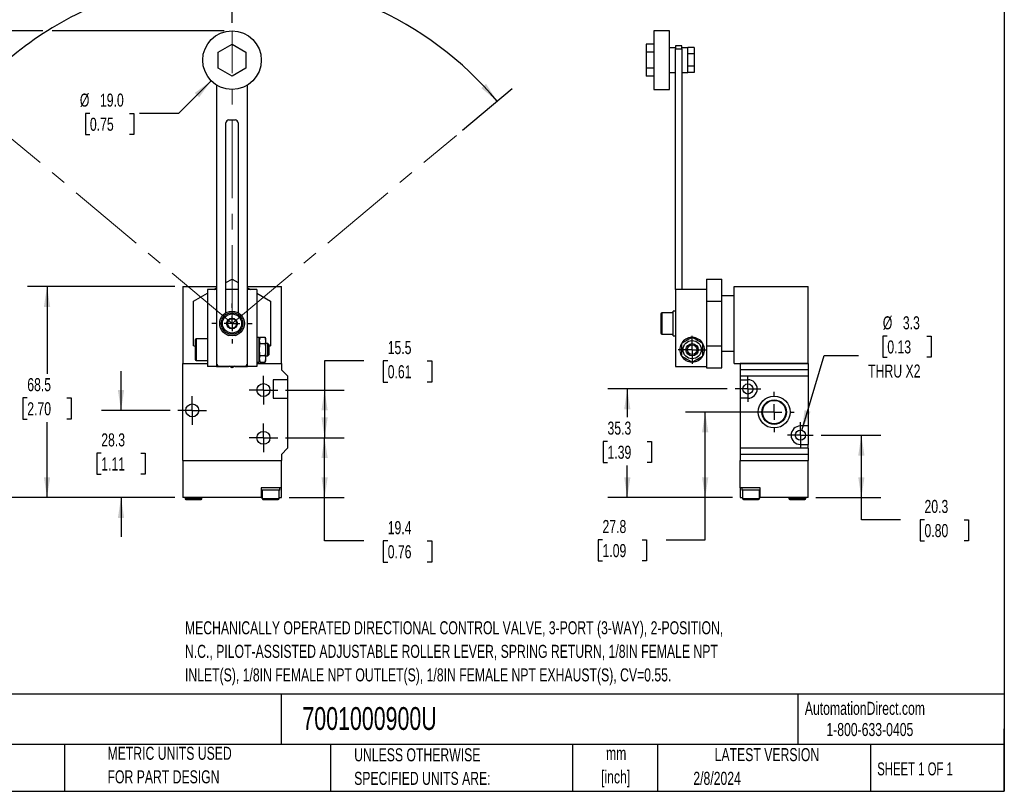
# Model space of a CAD drawing. Header units: millimetres. Extents: x 13 to 546, y 13 to 419.
# Tile 2 of 3: x 227 to 546, y 13 to 263. Entities that reach past the tile are written whole.
import ezdxf

# ---------------------------------------------------------------- set-up
doc = ezdxf.new("R2010")
doc.units = ezdxf.units.MM
doc.header["$LTSCALE"] = 2
doc.linetypes.add('CENTERX2', pattern=[20.32, 12.7, -2.54, 2.54, -2.54])
doc.layers.add('CENTER', color=40, linetype='CENTERX2')
doc.layers.add('DIMENSIONS', color=140, linetype='Continuous', lineweight=25)
doc.layers.add('TEXT', color=140, linetype='Continuous', lineweight=25)
doc.styles.add('SLDTEXTSTYLE0', font='TXT', dxfattribs={"width": 0.7})
doc.styles.add('SLDTEXTSTYLE1', font='TXT', dxfattribs={"width": 0.65})
doc.dimstyles.new('SLDDIMSTYLE0', dxfattribs={"dimtxt": 4.316016, "dimasz": 6.604, "dimexe": 0, "dimexo": 0.0625, "dimgap": 1.079004, "dimtad": 0, "dimtih": 1, "dimtoh": 1, "dimdec": 4, "dimlfac": 2, "dimzin": 12, "dimdsep": 46, "dimtxsty": 'SLDTEXTSTYLE0', "dimsah": 1, "dimcen": 0.09, "dimadec": 0, "dimazin": 3, "dimtfac": 1, "dimtdec": 0, "dimtofl": 0, "dimtmove": 0, "dimatfit": 3, "dimfxl": 0, "dimfrac": 2, "dimtolj": 1, "dimtzin": 12, "dimarcsym": 0})
doc.dimstyles.new('SLDDIMSTYLE1', dxfattribs={"dimtxt": 4.316016, "dimasz": 6.604, "dimexe": 0, "dimexo": 0.0625, "dimgap": 1.079004, "dimtad": 0, "dimtih": 1, "dimtoh": 1, "dimrnd": 1e-09, "dimzin": 12, "dimdsep": 46, "dimtxsty": 'SLDTEXTSTYLE0', "dimsah": 1, "dimcen": 0.09, "dimadec": 0, "dimazin": 3, "dimtfac": 1, "dimtofl": 0, "dimtmove": 0, "dimatfit": 3, "dimfxl": 0, "dimfrac": 2, "dimtolj": 1, "dimtzin": 12, "dimarcsym": 0})
doc.dimstyles.new('SLDDIMSTYLE2', dxfattribs={"dimtxt": 4.316016, "dimasz": 6.604, "dimexe": 0, "dimexo": 0.0625, "dimgap": 1.079004, "dimtad": 0, "dimtih": 1, "dimtoh": 1, "dimrnd": 1e-09, "dimzin": 4, "dimdsep": 46, "dimtxsty": 'SLDTEXTSTYLE0', "dimsah": 1, "dimcen": 0, "dimadec": 0, "dimazin": 1, "dimtfac": 1, "dimtofl": 0, "dimtmove": 0, "dimatfit": 3, "dimfxl": 0, "dimfrac": 2, "dimtolj": 1, "dimtzin": 12, "dimarcsym": 0})
doc.dimstyles.new('SLDDIMSTYLE3', dxfattribs={"dimtxt": 4.316016, "dimasz": 6.604, "dimexe": 0, "dimexo": 0.0625, "dimgap": 1.079004, "dimtad": 0, "dimtih": 1, "dimtoh": 1, "dimrnd": 1e-09, "dimzin": 12, "dimdsep": 46, "dimtxsty": 'SLDTEXTSTYLE0', "dimsah": 1, "dimcen": 0.09, "dimadec": 0, "dimazin": 3, "dimtfac": 1, "dimtmove": 0, "dimatfit": 0, "dimfxl": 0, "dimfrac": 2, "dimtolj": 1, "dimtzin": 12, "dimarcsym": 0})
doc.dimstyles.new('SLDDIMSTYLE4', dxfattribs={"dimtxt": 4.316016, "dimasz": 6.604, "dimexe": 0, "dimexo": 0.0625, "dimgap": 1.079004, "dimtad": 0, "dimtih": 1, "dimtoh": 1, "dimrnd": 1e-09, "dimzin": 12, "dimdsep": 46, "dimtxsty": 'SLDTEXTSTYLE0', "dimsah": 1, "dimcen": 0, "dimadec": 0, "dimazin": 3, "dimtfac": 1, "dimtofl": 0, "dimtmove": 0, "dimatfit": 3, "dimfxl": 0, "dimfrac": 2, "dimtolj": 1, "dimtzin": 12, "dimarcsym": 0})

# ---------------------------------------------------------------- blocks, each defined once
blk = doc.blocks.new('_D')
at = {"layer": 'DIMENSIONS'}
for p, q in [((295.59, 262.07), (295.59, 283.16)), ((220.87, 227.23), (204.72, 240.78))]:
    blk.add_line(p, q, dxfattribs=at)
for start, end in [(90, 105.9643), (111.4831, 140)]:
    blk.add_arc((295.59, 164.53), 112.28, start, end, dxfattribs=at)
for points in [[(295.59, 276.81), (288.96, 277.63), (289.02, 275.6)], [(209.58, 236.7), (214.73, 240.96), (213.21, 242.31)]]:
    blk.add_solid(points, dxfattribs=at)
at = {"layer": 'DIMENSIONS', "insert": (254.47, 272.91), "char_height": 4.233, "attachment_point": 1, "style": 'SLDTEXTSTYLE0'}
blk.add_mtext('50°', dxfattribs=at)
blk = doc.blocks.new('_D_1')
at = {"layer": 'DIMENSIONS'}
for p, q in [((295.59, 262.07), (295.59, 283.16)), ((370.31, 227.23), (386.47, 240.78))]:
    blk.add_line(p, q, dxfattribs=at)
for start, end in [(72.0283, 90), (40, 66.4384)]:
    blk.add_arc((295.59, 164.53), 112.28, start, end, dxfattribs=at)
for points in [[(295.59, 276.81), (302.16, 275.6), (302.22, 277.63)], [(381.6, 236.7), (377.97, 242.31), (376.45, 240.96)]]:
    blk.add_solid(points, dxfattribs=at)
at = {"layer": 'DIMENSIONS', "insert": (330.23, 271.56), "char_height": 4.233, "attachment_point": 1, "style": 'SLDTEXTSTYLE0'}
blk.add_mtext('50°', dxfattribs=at)
blk = doc.blocks.new('_D_2')
at = {"layer": 'DIMENSIONS'}
for p, q in [((234.22, 259.53), (181.24, 259.53)), ((187.59, 259.53), (187.59, 167.89)), ((293.05, 259.53), (237.27, 259.53)), ((181.18, 160.07), (179.73, 160.07)), ((179.73, 160.07), (179.73, 153.21)), ((194, 160.07), (195.45, 160.07)), ((195.45, 160.07), (195.45, 153.21)), ((179.73, 153.21), (181.18, 153.21)), ((187.59, 108.03), (187.59, 152.24)), ((195.45, 153.21), (194, 153.21)), ((277.05, 108.03), (181.24, 108.03))]:
    blk.add_line(p, q, dxfattribs=at)
for points in [[(187.59, 259.53), (186.57, 252.93), (188.61, 252.93)], [(187.59, 108.03), (188.61, 114.64), (186.57, 114.64)]]:
    blk.add_solid(points, dxfattribs=at)
at = {"layer": 'DIMENSIONS', "char_height": 4.233, "attachment_point": 1, "style": 'SLDTEXTSTYLE0'}
for s, insert in [('151.5', (179.38, 166.49)), ('5.96', (181.18, 158.66))]:
    blk.add_mtext(s, dxfattribs=dict(at, insert=insert))
blk = doc.blocks.new('_D_3')
at = {"layer": 'DIMENSIONS'}
for p, q in [((288.87, 243.31), (278.28, 232.72)), ((249.5, 232.72), (248.05, 232.72)), ((248.05, 232.72), (248.05, 225.86)), ((262.32, 232.72), (263.77, 232.72)), ((263.77, 232.72), (263.77, 225.86)), ((278.28, 232.72), (265.58, 232.72)), ((248.05, 225.86), (249.5, 225.86)), ((263.77, 225.86), (262.32, 225.86))]:
    blk.add_line(p, q, dxfattribs=at)
blk.add_solid([(288.87, 243.31), (283.49, 239.36), (284.92, 237.93)], dxfattribs=at)
at = {"layer": 'DIMENSIONS', "char_height": 4.233, "attachment_point": 1, "style": 'SLDTEXTSTYLE0'}
for s, insert in [('%%c', (246.24, 239.15)), ('19.0', (252.76, 239.15)), ('0.75', (249.5, 231.32))]:
    blk.add_mtext(s, dxfattribs=dict(at, insert=insert))
blk = doc.blocks.new('_D_4')
at = {"layer": 'DIMENSIONS'}
for p, q in [((277.05, 176.53), (229.24, 176.53)), ((235.59, 176.53), (235.59, 148.2)), ((229.18, 140.38), (227.73, 140.38)), ((227.73, 140.38), (227.73, 133.52)), ((242, 140.38), (243.45, 140.38)), ((243.45, 140.38), (243.45, 133.52)), ((227.73, 133.52), (229.18, 133.52)), ((235.59, 108.03), (235.59, 132.55)), ((243.45, 133.52), (242, 133.52)), ((277.05, 108.03), (229.24, 108.03))]:
    blk.add_line(p, q, dxfattribs=at)
for points in [[(235.59, 176.53), (234.57, 169.93), (236.61, 169.93)], [(235.59, 108.03), (236.61, 114.64), (234.57, 114.64)]]:
    blk.add_solid(points, dxfattribs=at)
at = {"layer": 'DIMENSIONS', "char_height": 4.233, "attachment_point": 1, "style": 'SLDTEXTSTYLE0'}
for s, insert in [('68.5', (229.18, 146.8)), ('2.70', (229.18, 138.97))]:
    blk.add_mtext(s, dxfattribs=dict(at, insert=insert))
blk = doc.blocks.new('_D_5')
at = {"layer": 'DIMENSIONS'}
for p, q in [((259.59, 136.33), (259.59, 149.03)), ((275.51, 136.33), (253.24, 136.33)), ((253.18, 122.45), (251.73, 122.45)), ((251.73, 122.45), (251.73, 115.59)), ((266, 122.45), (267.45, 122.45)), ((267.45, 122.45), (267.45, 115.59)), ((251.73, 115.59), (253.18, 115.59)), ((267.45, 115.59), (266, 115.59)), ((277.05, 108.03), (253.24, 108.03)), ((259.59, 108.03), (259.59, 95.33))]:
    blk.add_line(p, q, dxfattribs=at)
for points in [[(259.59, 136.33), (260.61, 142.94), (258.57, 142.94)], [(259.59, 108.03), (258.57, 101.43), (260.61, 101.43)]]:
    blk.add_solid(points, dxfattribs=at)
at = {"layer": 'DIMENSIONS', "char_height": 4.233, "attachment_point": 1, "style": 'SLDTEXTSTYLE0'}
for s, insert in [('28.3', (253.18, 128.88)), ('1.11', (253.18, 121.05))]:
    blk.add_mtext(s, dxfattribs=dict(at, insert=insert))
blk = doc.blocks.new('_D_6')
at = {"layer": 'DIMENSIONS'}
for p, q in [((312.97, 127.43), (331.96, 127.43)), ((325.61, 108.03), (325.61, 127.43)), ((314.13, 108.03), (331.96, 108.03)), ((325.61, 93.97), (325.61, 108.03)), ((338.31, 93.97), (325.61, 93.97)), ((346.09, 93.97), (344.64, 93.97)), ((344.64, 93.97), (344.64, 87.11)), ((358.92, 93.97), (360.37, 93.97)), ((360.37, 93.97), (360.37, 87.11)), ((344.64, 87.11), (346.09, 87.11)), ((360.37, 87.11), (358.92, 87.11))]:
    blk.add_line(p, q, dxfattribs=at)
for points in [[(325.61, 127.43), (324.6, 120.83), (326.63, 120.83)], [(325.61, 108.03), (326.63, 114.64), (324.6, 114.64)]]:
    blk.add_solid(points, dxfattribs=at)
at = {"layer": 'DIMENSIONS', "char_height": 4.233, "attachment_point": 1, "style": 'SLDTEXTSTYLE0'}
for s, insert in [('19.4', (346.09, 100.39)), ('0.76', (346.09, 92.56))]:
    blk.add_mtext(s, dxfattribs=dict(at, insert=insert))
blk = doc.blocks.new('_D_7')
at = {"layer": 'DIMENSIONS'}
for p, q in [((338.31, 152.4), (325.61, 152.4)), ((325.61, 152.4), (325.61, 142.93)), ((346.09, 152.4), (344.64, 152.4)), ((344.64, 152.4), (344.64, 145.54)), ((358.92, 152.4), (360.37, 152.4)), ((360.37, 152.4), (360.37, 145.54)), ((344.64, 145.54), (346.09, 145.54)), ((360.37, 145.54), (358.92, 145.54)), ((312.97, 142.93), (331.96, 142.93)), ((325.61, 142.93), (325.61, 127.43)), ((312.97, 127.43), (331.96, 127.43))]:
    blk.add_line(p, q, dxfattribs=at)
for points in [[(325.61, 142.93), (324.6, 136.33), (326.63, 136.33)], [(325.61, 127.43), (326.63, 134.04), (324.6, 134.04)]]:
    blk.add_solid(points, dxfattribs=at)
at = {"layer": 'DIMENSIONS', "char_height": 4.233, "attachment_point": 1, "style": 'SLDTEXTSTYLE0'}
for s, insert in [('15.5', (346.09, 158.83)), ('0.61', (346.09, 151))]:
    blk.add_mtext(s, dxfattribs=dict(at, insert=insert))
blk = doc.blocks.new('SW_CENTERMARKSYMBOL_0')
at = {"layer": 'CENTER', "color": 0}
for p, q in [((0, 2.54), (0, 4.64)), ((-2.54, 0), (-4.64, 0)), ((0, 0), (-2.54, 0)), ((0, 0), (0, 2.54)), ((0, 0), (0, -2.54)), ((0, 0), (2.54, 0)), ((2.54, 0), (4.64, 0)), ((0, -2.54), (0, -4.64))]:
    blk.add_line(p, q, dxfattribs=at)
blk = doc.blocks.new('SW_CENTERMARKSYMBOL_1')
at = {"layer": 'CENTER', "color": 0}
for p, q in [((0, 2.54), (0, 4.64)), ((-2.54, 0), (-4.64, 0)), ((0, 0), (-2.54, 0)), ((0, 0), (0, 2.54)), ((0, 0), (0, -2.54)), ((0, 0), (2.54, 0)), ((2.54, 0), (4.64, 0)), ((0, -2.54), (0, -4.64))]:
    blk.add_line(p, q, dxfattribs=at)
blk = doc.blocks.new('SW_CENTERMARKSYMBOL_2')
at = {"layer": 'CENTER', "color": 0}
for p, q in [((0, 2.54), (0, 4.64)), ((-2.54, 0), (-4.64, 0)), ((0, 0), (-2.54, 0)), ((0, 0), (0, 2.54)), ((0, 0), (0, -2.54)), ((0, 0), (2.54, 0)), ((2.54, 0), (4.64, 0)), ((0, -2.54), (0, -4.64))]:
    blk.add_line(p, q, dxfattribs=at)
blk = doc.blocks.new('SW_CENTERMARKSYMBOL_3')
at = {"layer": 'CENTER', "color": 0}
for p, q in [((0, 5.08), (0, 6.54)), ((-5.08, 0), (-6.54, 0)), ((0, 0), (-2.54, 0)), ((0, 0), (0, 2.54)), ((0, 0), (0, -2.54)), ((0, 0), (2.54, 0)), ((5.08, 0), (6.54, 0)), ((0, -5.08), (0, -6.54))]:
    blk.add_line(p, q, dxfattribs=at)
blk = doc.blocks.new('_D_8')
at = {"layer": 'DIMENSIONS'}
for p, q in [((486.68, 128.28), (506.08, 128.28)), ((499.73, 108.03), (499.73, 128.28)), ((484.99, 108.03), (506.08, 108.03)), ((499.73, 100.85), (499.73, 108.03)), ((512.43, 100.85), (499.73, 100.85)), ((520.21, 100.85), (518.76, 100.85)), ((518.76, 100.85), (518.76, 93.99)), ((533.04, 100.85), (534.49, 100.85)), ((534.49, 100.85), (534.49, 93.99)), ((518.76, 93.99), (520.21, 93.99)), ((534.49, 93.99), (533.04, 93.99))]:
    blk.add_line(p, q, dxfattribs=at)
for points in [[(499.73, 128.28), (498.71, 121.68), (500.75, 121.68)], [(499.73, 108.03), (500.75, 114.64), (498.71, 114.64)]]:
    blk.add_solid(points, dxfattribs=at)
at = {"layer": 'DIMENSIONS', "char_height": 4.233, "attachment_point": 1, "style": 'SLDTEXTSTYLE0'}
for s, insert in [('20.3', (520.21, 107.27)), ('0.80', (520.21, 99.44))]:
    blk.add_mtext(s, dxfattribs=dict(at, insert=insert))
blk = doc.blocks.new('_D_9')
at = {"layer": 'DIMENSIONS'}
for p, q in [((468.91, 135.78), (442.72, 135.78)), ((449.07, 108.03), (449.07, 135.78)), ((457.91, 108.03), (442.72, 108.03)), ((449.07, 94.34), (449.07, 108.03)), ((415.77, 94.34), (414.32, 94.34)), ((414.32, 94.34), (414.32, 87.48)), ((428.59, 94.34), (430.04, 94.34)), ((430.04, 94.34), (430.04, 87.48)), ((436.37, 94.34), (449.07, 94.34)), ((414.32, 87.48), (415.77, 87.48)), ((430.04, 87.48), (428.59, 87.48))]:
    blk.add_line(p, q, dxfattribs=at)
for points in [[(449.07, 135.78), (448.05, 129.18), (450.09, 129.18)], [(449.07, 108.03), (450.09, 114.64), (448.05, 114.64)]]:
    blk.add_solid(points, dxfattribs=at)
at = {"layer": 'DIMENSIONS', "char_height": 4.233, "attachment_point": 1, "style": 'SLDTEXTSTYLE0'}
for s, insert in [('27.8', (415.77, 100.76)), ('1.09', (415.77, 92.94))]:
    blk.add_mtext(s, dxfattribs=dict(at, insert=insert))
blk = doc.blocks.new('_D_10')
at = {"layer": 'DIMENSIONS'}
for p, q in [((456.22, 143.28), (417.45, 143.28)), ((423.8, 143.28), (423.8, 134.1)), ((417.39, 126.27), (415.94, 126.27)), ((415.94, 126.27), (415.94, 119.41)), ((430.22, 126.27), (431.67, 126.27)), ((431.67, 126.27), (431.67, 119.41)), ((415.94, 119.41), (417.39, 119.41)), ((423.8, 108.03), (423.8, 118.45)), ((431.67, 119.41), (430.22, 119.41)), ((457.91, 108.03), (417.45, 108.03))]:
    blk.add_line(p, q, dxfattribs=at)
for points in [[(423.8, 143.28), (422.79, 136.68), (424.82, 136.68)], [(423.8, 108.03), (424.82, 114.64), (422.79, 114.64)]]:
    blk.add_solid(points, dxfattribs=at)
at = {"layer": 'DIMENSIONS', "char_height": 4.233, "attachment_point": 1, "style": 'SLDTEXTSTYLE0'}
for s, insert in [('35.3', (417.39, 132.7)), ('1.39', (417.39, 124.87))]:
    blk.add_mtext(s, dxfattribs=dict(at, insert=insert))
blk = doc.blocks.new('_D_11')
at = {"layer": 'DIMENSIONS'}
for p, q in [((508.15, 160.45), (506.7, 160.45)), ((506.7, 160.45), (506.7, 153.59)), ((520.98, 160.45), (522.42, 160.45)), ((522.42, 160.45), (522.42, 153.59)), ((480.42, 129.86), (487.67, 154.18)), ((487.67, 154.18), (498.78, 154.18)), ((506.7, 153.59), (508.15, 153.59)), ((522.42, 153.59), (520.98, 153.59))]:
    blk.add_line(p, q, dxfattribs=at)
blk.add_solid([(480.42, 129.86), (483.28, 135.9), (481.33, 136.48)], dxfattribs=at)
at = {"layer": 'DIMENSIONS', "char_height": 4.233, "attachment_point": 1, "style": 'SLDTEXTSTYLE0'}
for s, insert in [('%%c', (506.69, 166.87)), ('3.3', (513.2, 166.87)), ('0.13', (508.15, 159.05)), ('THRU X2', (501.95, 151.22))]:
    blk.add_mtext(s, dxfattribs=dict(at, insert=insert))
blk = doc.blocks.new('SW_CENTERMARKSYMBOL_4')
at = {"layer": 'CENTER', "color": 0}
for p, q in [((0, 5.08), (0, 6.54)), ((-5.08, 0), (-6.54, 0)), ((0, 0), (-2.54, 0)), ((0, 0), (0, 2.54)), ((0, 0), (0, -2.54)), ((0, 0), (2.54, 0)), ((5.08, 0), (6.54, 0)), ((0, -5.08), (0, -6.54))]:
    blk.add_line(p, q, dxfattribs=at)
blk = doc.blocks.new('SW_CENTERMARKSYMBOL_5')
at = {"layer": 'CENTER', "color": 0}
for p, q in [((0, 2.54), (0, 4.19)), ((-2.54, 0), (-4.19, 0)), ((0, 0), (-2.54, 0)), ((0, 0), (0, 2.54)), ((0, 0), (0, -2.54)), ((0, 0), (2.54, 0)), ((2.54, 0), (4.19, 0)), ((0, -2.54), (0, -4.19))]:
    blk.add_line(p, q, dxfattribs=at)
blk = doc.blocks.new('SW_CENTERMARKSYMBOL_6')
at = {"layer": 'CENTER', "color": 0}
for p, q in [((0, 2.54), (0, 4.19)), ((-2.54, 0), (-4.19, 0)), ((0, 0), (-2.54, 0)), ((0, 0), (0, 2.54)), ((0, 0), (0, -2.54)), ((0, 0), (2.54, 0)), ((2.54, 0), (4.19, 0)), ((0, -2.54), (0, -4.19))]:
    blk.add_line(p, q, dxfattribs=at)
blk = doc.blocks.new('SW_CENTERMARKSYMBOL_7')
at = {"layer": 'CENTER', "color": 0}
for p, q in [((0, 2.54), (0, 4.54)), ((-2.54, 0), (-4.54, 0)), ((0, 0), (-2.54, 0)), ((0, 0), (0, 2.54)), ((0, 0), (0, -2.54)), ((0, 0), (2.54, 0)), ((2.54, 0), (4.54, 0)), ((0, -2.54), (0, -4.54))]:
    blk.add_line(p, q, dxfattribs=at)

msp = doc.modelspace()

# ---------------------------------------------------------------- linework, layer by layer
at = {"color": 7, "linetype": 'CENTERX2', "lineweight": 18}
for q in [(295.590725, 259.53182), (222.816503, 225.596643), (368.364947, 225.596643)]:
    msp.add_line((295.590725, 164.53182), q, dxfattribs=at)
for p, q in [((437.459326, 259.53182), (432.459326, 259.53182)), ((432.459326, 259.53182), (432.459326, 250.03182)), ((437.459326, 250.03182), (437.459326, 259.53182)), ((291.090725, 252.629896), (295.590725, 255.227973)), ((291.090725, 247.433744), (291.090725, 252.629896)), ((295.590725, 255.227973), (300.090725, 252.629896)), ((300.090725, 252.629896), (300.090725, 247.433744)), ((429.959326, 255.227973), (429.959326, 252.629896)), ((432.459326, 255.227973), (429.959326, 255.227973)), ((429.959326, 252.629896), (429.959326, 247.433744)), ((432.459326, 252.629896), (429.959326, 252.629896)), ((439.459326, 254.03182), (437.459326, 254.03182)), ((441.449326, 254.63182), (439.459326, 254.63182)), ((439.459326, 254.63182), (439.459326, 253.63182)), ((439.459326, 253.63182), (441.449326, 253.63182)), ((439.459326, 175.53182), (439.459326, 253.63182)), ((441.449326, 253.63182), (441.449326, 254.63182)), ((443.459326, 254.03182), (441.449326, 254.03182)), ((441.449326, 253.63182), (441.449326, 175.53182)), ((443.459326, 254.031155), (443.459326, 254.073272)), ((445.459326, 254.073272), (443.459326, 254.073272)), ((443.459326, 252.094663), (443.459326, 254.031155)), ((445.459326, 254.073272), (445.459326, 252.052546)), ((432.459326, 250.03182), (432.459326, 240.53182)), ((437.459326, 240.53182), (437.459326, 250.03182)), ((443.459326, 252.094663), (443.459326, 252.052546)), ((443.459326, 251.968312), (443.459326, 252.052546)), ((445.459326, 252.052546), (443.459326, 252.052546)), ((443.459326, 248.095329), (443.459326, 251.968312)), ((445.459326, 252.052546), (445.459326, 248.011094)), ((295.590725, 244.835668), (291.090725, 247.433744)), ((300.090725, 247.433744), (295.590725, 244.835668)), ((432.459326, 247.433744), (429.959326, 247.433744)), ((429.959326, 247.433744), (429.959326, 244.835668)), ((437.459326, 246.03182), (439.459326, 246.03182)), ((441.449326, 246.03182), (443.459326, 246.03182)), ((443.459326, 248.095329), (443.459326, 248.011094)), ((445.459326, 248.011094), (443.459326, 248.011094)), ((443.459326, 247.968977), (443.459326, 248.011094)), ((443.459326, 246.032485), (443.459326, 247.968977)), ((443.459326, 246.032485), (443.459326, 245.990368)), ((445.459326, 245.990368), (443.459326, 245.990368)), ((445.459326, 248.011094), (445.459326, 245.990368)), ((432.459326, 244.835668), (429.959326, 244.835668)), ((290.590725, 241.954073), (290.590725, 151.63182)), ((300.590725, 151.63182), (300.590725, 241.954073)), ((432.459326, 240.53182), (437.459326, 240.53182)), ((294.590725, 230.63182), (296.590725, 230.63182)), ((293.590725, 167.995922), (293.590725, 229.63182)), ((297.590725, 229.63182), (297.590725, 167.995922)), ((293.590725, 177.810876), (295.590725, 178.965577)), ((295.590725, 178.965577), (297.590725, 177.810876)), ((449.449326, 178.965577), (449.449326, 175.53182)), ((449.449326, 178.965577), (454.449326, 178.965577)), ((454.449326, 171.748699), (454.449326, 178.965577)), ((279.590725, 176.53182), (290.590725, 176.53182)), ((279.590725, 176.53182), (279.590725, 151.53182)), ((289.643284, 175.53182), (290.590725, 176.078826)), ((300.590725, 176.53182), (311.590725, 176.53182)), ((300.590725, 176.078826), (301.538166, 175.53182)), ((311.590725, 151.53182), (311.590725, 176.53182)), ((458.449326, 151.53182), (458.449326, 176.53182)), ((458.449326, 176.53182), (482.449326, 176.53182)), ((482.449326, 151.53182), (482.449326, 176.53182)), ((283.090725, 171.748699), (287.590725, 174.346775)), ((287.590725, 175.53182), (287.590725, 150.53182)), ((290.580725, 175.53182), (287.590725, 175.53182)), ((290.580725, 175.53182), (290.580725, 150.53182)), ((290.590725, 175.53182), (290.580725, 175.53182)), ((297.590725, 175.53182), (293.590725, 175.53182)), ((300.600725, 175.53182), (300.590725, 175.53182)), ((300.600725, 150.53182), (300.600725, 175.53182)), ((303.590725, 175.53182), (300.600725, 175.53182)), ((303.590725, 175.53182), (303.590725, 150.53182)), ((303.590725, 174.346775), (308.090725, 171.748699)), ((439.449326, 175.53182), (439.449326, 150.53182)), ((449.449326, 175.53182), (439.449326, 175.53182)), ((449.449326, 175.53182), (449.449326, 174.346775)), ((449.449326, 174.346775), (449.449326, 171.748699)), ((458.449326, 173.53182), (454.449326, 173.53182)), ((283.090725, 157.314942), (283.090725, 171.748699)), ((308.090725, 171.748699), (308.090725, 157.314942)), ((449.449326, 171.748699), (454.449326, 171.748699)), ((449.449326, 171.748699), (449.449326, 157.314942)), ((454.449326, 157.314942), (454.449326, 171.748699)), ((438.659326, 168.03182), (435.059326, 168.03182)), ((435.059326, 168.03182), (435.059326, 161.03182)), ((439.449326, 168.53182), (438.659326, 168.53182)), ((438.659326, 160.53182), (438.659326, 168.53182)), ((294.590725, 160.63182), (294.590725, 160.658837)), ((294.701906, 160.63182), (294.590725, 160.63182)), ((296.590725, 160.63182), (296.479544, 160.63182)), ((296.590725, 160.658837), (296.590725, 160.63182)), ((304.390725, 160.03182), (303.590725, 160.03182)), ((304.683179, 160.073272), (304.390725, 158.98182)), ((304.390725, 156.03182), (304.390725, 160.03182)), ((304.683179, 160.073272), (306.298271, 160.073272)), ((306.590725, 158.98182), (306.298271, 160.073272)), ((435.059326, 161.03182), (438.659326, 161.03182)), ((438.659326, 160.53182), (439.449326, 160.53182)), ((283.590725, 157.026267), (283.090725, 157.314942)), ((287.590725, 159.53182), (283.990725, 159.53182)), ((283.990725, 159.53182), (283.990725, 156.03182)), ((304.683179, 158.052546), (306.298271, 158.052546)), ((306.590725, 153.08182), (306.590725, 158.98182)), ((307.161225, 158.03182), (306.590725, 158.03182)), ((307.590725, 157.60232), (307.161225, 158.03182)), ((307.161225, 156.03182), (307.161225, 158.03182)), ((307.590725, 156.03182), (307.590725, 157.60232)), ((308.090725, 157.314942), (307.590725, 157.026267)), ((449.449326, 157.314942), (449.449326, 154.716866)), ((449.449326, 157.314942), (454.449326, 157.314942)), ((454.449326, 150.098063), (454.449326, 157.314942)), ((283.990725, 156.03182), (283.990725, 152.53182)), ((304.390725, 152.03182), (304.390725, 156.03182)), ((306.298271, 154.011094), (304.683179, 154.011094)), ((306.590725, 154.03182), (307.161225, 154.03182)), ((307.161225, 154.03182), (307.161225, 156.03182)), ((307.161225, 154.03182), (307.590725, 154.46132)), ((307.590725, 154.46132), (307.590725, 156.03182)), ((449.449326, 154.716866), (449.449326, 150.53182)), ((454.449326, 155.53182), (458.449326, 155.53182)), ((279.590725, 120.03182), (279.590725, 151.53182)), ((279.590725, 151.53182), (287.590725, 151.53182)), ((283.990725, 152.53182), (287.590725, 152.53182)), ((290.580725, 150.53182), (287.590725, 150.53182)), ((290.580725, 150.53182), (294.590725, 150.53182)), ((291.590725, 150.63182), (299.590725, 150.63182)), ((294.590725, 150.53182), (294.590725, 150.63182)), ((295.590725, 150.098063), (294.666231, 150.63182)), ((296.515219, 150.63182), (295.590725, 150.098063)), ((296.590725, 150.63182), (296.590725, 150.53182)), ((296.590725, 150.53182), (300.600725, 150.53182)), ((303.590725, 150.53182), (300.600725, 150.53182)), ((303.590725, 152.03182), (304.390725, 152.03182)), ((303.590725, 151.53182), (311.590725, 151.53182)), ((304.390725, 153.08182), (304.683179, 151.990368)), ((304.683179, 151.990368), (306.298271, 151.990368)), ((306.298271, 151.990368), (306.590725, 153.08182)), ((311.590725, 151.53182), (311.590725, 149.53182)), ((439.449326, 150.53182), (449.449326, 150.53182)), ((449.449326, 150.53182), (449.449326, 150.098063)), ((458.449326, 151.53182), (482.449326, 151.53182)), ((482.449326, 151.53182), (460.449326, 151.53182)), ((460.449326, 151.53182), (460.449326, 149.53182)), ((482.449326, 151.53182), (482.449326, 149.53182)), ((311.590725, 149.53182), (313.590725, 147.53182)), ((313.590725, 147.53182), (313.590725, 146.28182)), ((449.449326, 150.098063), (454.449326, 150.098063)), ((460.449326, 149.53182), (460.449326, 147.53182)), ((482.449326, 149.53182), (460.449326, 149.53182)), ((460.449326, 147.53182), (482.449326, 147.53182)), ((460.449326, 147.53182), (460.449326, 146.28182)), ((482.449326, 149.53182), (482.449326, 147.53182)), ((482.449326, 147.53182), (482.449326, 131.28182)), ((308.990725, 146.28182), (308.990725, 140.28182)), ((313.590725, 146.28182), (308.990725, 146.28182)), ((313.590725, 146.28182), (313.590725, 140.28182)), ((460.449326, 146.28182), (462.949326, 146.28182)), ((460.449326, 146.28182), (460.449326, 140.28182)), ((308.990725, 140.28182), (313.590725, 140.28182)), ((313.590725, 140.28182), (313.590725, 124.03182)), ((460.449326, 140.28182), (460.449326, 124.03182)), ((462.949326, 140.28182), (460.449326, 140.28182)), ((482.449326, 131.28182), (479.949326, 131.28182)), ((482.449326, 131.28182), (482.449326, 125.28182)), ((479.949326, 125.28182), (482.449326, 125.28182)), ((482.449326, 124.03182), (482.449326, 125.28182)), ((313.590725, 124.03182), (311.590725, 122.03182)), ((311.590725, 122.03182), (311.590725, 120.03182)), ((482.449326, 124.03182), (460.449326, 124.03182)), ((460.449326, 124.03182), (460.449326, 122.03182)), ((482.449326, 122.03182), (460.449326, 122.03182)), ((460.449326, 122.03182), (460.449326, 120.03182)), ((482.449326, 124.03182), (482.449326, 122.03182)), ((482.449326, 122.03182), (482.449326, 120.03182)), ((279.590725, 120.03182), (279.590725, 108.03182)), ((279.590725, 120.03182), (311.590725, 120.03182)), ((311.590725, 111.23182), (311.590725, 120.03182)), ((460.449326, 111.23182), (460.449326, 120.03182)), ((460.449326, 120.03182), (482.449326, 120.03182)), ((482.449326, 108.03182), (482.449326, 120.03182)), ((305.090725, 111.23182), (305.090725, 108.03182)), ((311.590725, 111.23182), (305.090725, 111.23182)), ((311.090725, 110.43182), (305.090725, 110.43182)), ((305.340725, 110.43182), (305.340725, 107.73182)), ((310.840725, 107.73182), (310.840725, 110.43182)), ((311.090725, 110.43182), (311.090725, 111.23182)), ((311.590725, 108.03182), (311.590725, 111.23182)), ((466.949326, 111.23182), (460.449326, 111.23182)), ((460.449326, 111.23182), (460.449326, 108.03182)), ((460.949326, 111.23182), (460.949326, 110.43182)), ((466.949326, 110.43182), (460.949326, 110.43182)), ((461.199326, 110.43182), (461.199326, 107.73182)), ((466.699326, 107.73182), (466.699326, 110.43182)), ((466.949326, 108.03182), (466.949326, 111.23182)), ((305.090725, 108.03182), (279.590725, 108.03182)), ((280.340725, 108.03182), (280.340725, 107.73182)), ((280.340725, 107.73182), (285.840725, 107.73182)), ((285.840725, 107.73182), (285.840725, 108.03182)), ((305.090725, 108.03182), (305.340725, 108.03182)), ((305.340725, 107.73182), (310.840725, 107.73182)), ((310.840725, 108.03182), (311.590725, 108.03182)), ((460.449326, 108.03182), (461.199326, 108.03182)), ((461.199326, 107.73182), (466.699326, 107.73182)), ((466.699326, 108.03182), (466.949326, 108.03182)), ((482.449326, 108.03182), (466.949326, 108.03182)), ((476.199326, 108.03182), (476.199326, 107.73182)), ((476.199326, 107.73182), (481.699326, 107.73182)), ((481.699326, 107.73182), (481.699326, 108.03182))]:
    msp.add_line(p, q)
for centre, radius in [((295.590725, 250.03182), 9.5), ((295.590725, 164.53182), 4), ((295.590725, 164.53182), 3.5), ((295.590725, 164.53182), 1.7544), ((444.849326, 156.03182), 2.95), ((444.849326, 156.03182), 2), ((444.849326, 156.03182), 1.5705), ((305.790725, 142.93182), 2.1), ((462.949326, 143.28182), 1.65), ((471.449326, 135.78182), 5.15), ((282.690725, 136.33182), 2.1), ((471.449326, 135.78182), 4.001795), ((471.449326, 135.78182), 3.79197), ((305.790725, 127.43182), 2.1), ((479.949326, 128.28182), 1.65)]:
    msp.add_circle(centre, radius)
for centre, radius, start, end in [((294.590725, 229.63182), 1, 90, 180), ((296.590725, 229.63182), 1, 360, 90), ((435.059326, 167.63182), 0.4, 90, 180), ((295.590725, 164.53182), 1.5, 120, 180), ((295.590725, 164.53182), 1.5, 180, 240), ((295.590725, 164.53182), 1.5, 60, 120), ((295.590725, 164.53182), 1.5, 240, 300), ((295.590725, 164.53182), 1.5, 0, 60), ((295.590725, 164.53182), 1.5, 300, 0), ((300.590725, 164.53182), 0.1, 84.26082952, 90), ((300.590725, 164.53182), 0.1, 270, 275.73917048), ((294.590725, 161.63182), 1, 226.63831405, 270), ((296.590725, 161.63182), 1, 270, 313.36168595), ((435.059326, 161.43182), 0.4, 180, 270), ((444.849326, 156.03182), 4, 92.54939257, 148.21166938), ((444.849326, 156.03182), 4, 32.38335034, 87.9894114), ((283.990725, 159.13182), 0.4, 90, 180), ((444.849326, 156.03182), 4, 152.51205799, 180), ((444.849326, 156.03182), 4, 331.94435691, 28.39080382), ((444.849326, 156.03182), 4, 180, 207.70160526), ((444.849326, 156.03182), 4, 211.78833062, 268.22707196), ((444.849326, 156.03182), 4, 270.35068143, 328.86298995), ((283.990725, 152.93182), 0.4, 180, 270), ((291.590725, 151.63182), 1, 180, 270), ((299.590725, 151.63182), 1, 270, 0), ((462.949326, 143.28182), 3, 270, 90), ((479.949326, 128.28182), 3, 90, 270), ((280.640725, 107.73182), 0.3, 180, 270), ((285.540725, 107.73182), 0.3, 270, 0), ((305.640725, 107.73182), 0.3, 180, 270), ((310.540725, 107.73182), 0.3, 270, 0), ((461.499326, 107.73182), 0.3, 180, 270), ((466.399326, 107.73182), 0.3, 270, 0), ((476.499326, 107.73182), 0.3, 180, 270), ((481.399326, 107.73182), 0.3, 270, 0)]:
    msp.add_arc(centre, radius, start, end)
for points in [[(292.490725, 164.53182), (292.490725, 166.242757), (293.879789, 167.63182), (297.301662, 167.63182), (298.690725, 166.242757), (298.690725, 164.53182)], [(295.590725, 166.263871), (295.345803, 166.122465), (295.097213, 165.978942), (294.587105, 165.684431), (294.335952, 165.539428), (294.090725, 165.397846)], [(297.090725, 165.397846), (296.845803, 165.539251), (296.597213, 165.682775), (296.087105, 165.977286), (295.835952, 166.122289), (295.590725, 166.263871)], [(434.659326, 167.63182), (434.659326, 167.63182), (434.659326, 167.305198), (434.659326, 166.142505), (434.659326, 165.353968), (434.659326, 164.53182)], [(298.690725, 164.53182), (298.690725, 162.820884), (297.301662, 161.43182), (293.879789, 161.43182), (292.490725, 162.820884), (292.490725, 164.53182)], [(294.090725, 165.397846), (294.090725, 165.114898), (294.090725, 164.827404), (294.090725, 164.236236), (294.090725, 163.948743), (294.090725, 163.665795)], [(294.090725, 163.665795), (294.335647, 163.524389), (294.584237, 163.380865), (295.094345, 163.086354), (295.345498, 162.941351), (295.590725, 162.799769)], [(295.590725, 162.799769), (295.835647, 162.941175), (296.084237, 163.084699), (296.594345, 163.37921), (296.845498, 163.524213), (297.090725, 163.665795)], [(297.090725, 163.665795), (297.090725, 163.948743), (297.090725, 164.236236), (297.090725, 164.827404), (297.090725, 165.114898), (297.090725, 165.397846)], [(283.590725, 159.13182), (283.590725, 159.13182), (283.590725, 158.805198), (283.590725, 157.642505), (283.590725, 156.853968), (283.590725, 156.03182)], [(304.683179, 154.011094), (304.593336, 154.681691), (304.538097, 155.354773), (304.538097, 156.708868), (304.593336, 157.381949), (304.683179, 158.052546)], [(306.298271, 158.052546), (306.388114, 157.381949), (306.443353, 156.708868), (306.443353, 155.354773), (306.388114, 154.681691), (306.298271, 154.011094)], [(441.349326, 158.052546), (441.349326, 157.381949), (441.349326, 156.708868), (441.349326, 155.354773), (441.349326, 154.681691), (441.349326, 154.011094)], [(448.349326, 154.011094), (448.349326, 154.681691), (448.349326, 155.354773), (448.349326, 156.708868), (448.349326, 157.381949), (448.349326, 158.052546)], [(280.640725, 107.43182), (280.640725, 107.43182), (281.738533, 107.43182), (284.442917, 107.43182), (285.540725, 107.43182), (285.540725, 107.43182)], [(305.640725, 107.43182), (305.640725, 107.43182), (306.738533, 107.43182), (309.442917, 107.43182), (310.540725, 107.43182), (310.540725, 107.43182)], [(461.499326, 107.43182), (461.499326, 107.43182), (461.757463, 107.43182), (462.676365, 107.43182), (463.299564, 107.43182), (463.949326, 107.43182)], [(476.499326, 107.43182), (476.499326, 107.43182), (476.757463, 107.43182), (477.676365, 107.43182), (478.299564, 107.43182), (478.949326, 107.43182)]]:
    msp.add_open_spline(points, degree=3, knots=[0, 0, 0, 0, 0.5, 0.5, 1, 1, 1, 1])
for points in [[(434.659326, 164.53182), (434.659326, 162.820884), (434.659326, 161.43182), (434.659326, 161.43182)], [(304.683179, 158.052546), (304.592937, 158.389334), (304.483257, 159.062909), (304.592937, 159.736484), (304.683179, 160.073272)], [(306.298271, 160.073272), (306.388513, 159.736484), (306.498193, 159.062909), (306.388513, 158.389334), (306.298271, 158.052546)], [(444.849326, 160.073272), (444.265993, 159.736484), (443.099326, 159.062909), (441.932659, 158.389334), (441.349326, 158.052546)], [(448.349326, 158.052546), (447.765992, 158.389334), (446.599326, 159.062909), (445.432659, 159.736484), (444.849326, 160.073272)], [(283.590725, 156.03182), (283.590725, 154.320884), (283.590725, 152.93182), (283.590725, 152.93182)], [(304.683179, 151.990368), (304.592937, 152.327156), (304.483257, 153.000731), (304.592937, 153.674307), (304.683179, 154.011094)], [(306.298271, 154.011094), (306.388513, 153.674307), (306.498193, 153.000731), (306.388513, 152.327156), (306.298271, 151.990368)], [(441.349326, 154.011094), (441.932659, 153.674307), (443.099326, 153.000731), (444.265992, 152.327156), (444.849326, 151.990368)], [(444.849326, 151.990368), (445.432659, 152.327156), (446.599326, 153.000731), (447.765992, 153.674307), (448.349326, 154.011094)], [(463.949326, 107.43182), (465.301518, 107.43182), (466.399326, 107.43182), (466.399326, 107.43182)], [(478.949326, 107.43182), (480.301518, 107.43182), (481.399326, 107.43182), (481.399326, 107.43182)]]:
    msp.add_open_spline(points, degree=3)
at = {"layer": 'TEXT'}
for p, q in [((546.1, 419.1), (546.1, 12.7)), ((546.1, 44.252215), (12.7, 44.252215)), ((311.517791, 44.252215), (311.517791, 27.94)), ((479.150755, 44.252215), (479.150755, 27.94)), ((546.1, 12.7), (546.1, 33.02)), ((546.1, 27.94), (12.7, 27.94)), ((241.292955, 27.94), (241.292955, 12.7)), ((327.560355, 27.94), (327.560355, 12.7)), ((406.048609, 27.94), (406.048609, 12.7)), ((433.624195, 27.94), (433.624195, 12.7)), ((502.697498, 27.94), (502.697498, 12.7)), ((12.7, 12.7), (546.1, 12.7))]:
    msp.add_line(p, q, dxfattribs=at)

# ---------------------------------------------------------------- block references
at = {"layer": 'CENTER'}
for name, p in [('SW_CENTERMARKSYMBOL_3', (295.590725, 164.53182)), ('SW_CENTERMARKSYMBOL_7', (444.849326, 156.03182)), ('SW_CENTERMARKSYMBOL_0', (305.790725, 142.93182)), ('SW_CENTERMARKSYMBOL_5', (462.949326, 143.28182)), ('SW_CENTERMARKSYMBOL_2', (282.690725, 136.33182)), ('SW_CENTERMARKSYMBOL_4', (471.449326, 135.78182)), ('SW_CENTERMARKSYMBOL_1', (305.790725, 127.43182)), ('SW_CENTERMARKSYMBOL_6', (479.949326, 128.28182))]:
    msp.add_blockref(name, p, dxfattribs=at)

# ---------------------------------------------------------------- texts
at = {"layer": 'TEXT'}
for s, insert, char_height, attachment_point, style in [('MECHANICALLY OPERATED DIRECTIONAL CONTROL VALVE, 3-PORT (3-WAY), 2-POSITION,', (280.330409, 67.893055), 4.23333333, 1, 'SLDTEXTSTYLE0'), ('N.C., PILOT-ASSISTED ADJUSTABLE ROLLER LEVER, SPRING RETURN, 1/8IN FEMALE NPT', (280.330409, 60.24861), 4.23333333, 1, 'SLDTEXTSTYLE0'), ('INLET(S), 1/8IN FEMALE NPT OUTLET(S), 1/8IN FEMALE NPT EXHAUST(S), CV=0.55.', (280.330409, 52.604166), 4.23333333, 1, 'SLDTEXTSTYLE0'), ('AutomationDirect.com', (481.389918, 41.753063), 4.23333333, 1, 'SLDTEXTSTYLE0'), ('7001000900U', (318.415444, 40.037097), 7.40833333, 1, 'SLDTEXTSTYLE0'), ('1-800-633-0405', (488.38316, 34.874048), 4.23333333, 1, 'SLDTEXTSTYLE0'), ('METRIC UNITS USED', (255.208669, 27.165083), 4.23333333, 1, 'SLDTEXTSTYLE0'), ('UNLESS OTHERWISE', (335.215826, 26.667975), 4.23333333, 1, 'SLDTEXTSTYLE0'), ('mm', (420.197744, 27.148957), 4.2333333, 2, 'SLDTEXTSTYLE0'), ('LATEST VERSION', (469.104263, 26.727988), 4.23333333, 2, 'SLDTEXTSTYLE0'), ('FOR PART DESIGN', (255.208669, 19.520638), 4.23333333, 1, 'SLDTEXTSTYLE0'), ('[inch]', (420.030175, 19.504512), 4.2333333, 2, 'SLDTEXTSTYLE0'), ('2/8/2024', (445.225617, 19.026807), 4.2333333, 1, 'SLDTEXTSTYLE0'), ('SHEET 1 OF 1', (504.882571, 22.102981), 4.23333333, 1, 'SLDTEXTSTYLE1'), ('SPECIFIED UNITS ARE:', (335.215826, 19.023531), 4.23333333, 1, 'SLDTEXTSTYLE0')]:
    msp.add_mtext(s, dxfattribs=dict(at, insert=insert, char_height=char_height, attachment_point=attachment_point, style=style))

# ---------------------------------------------------------------- dimensions: what is measured, and where the dimension line sits
at = {"layer": 'DIMENSIONS'}
for base, line1, line2, picture, middle in [((279.999212, 275.722366), ((295.590725, 259.53182), (295.590725, 164.53182)), ((222.816503, 225.596643), (295.590725, 164.53182)), '_D', (259.590622, 270.882304)), ((362.818002, 254.459158), ((368.364947, 225.596643), (295.590725, 164.53182)), ((295.590725, 259.53182), (295.590725, 164.53182)), '_D_1', (335.35313, 269.533649))]:
    dim = msp.add_angular_dim_2l(base=base, line1=line1, line2=line2, dimstyle='SLDDIMSTYLE0', dxfattribs=at)
    dim.commit()
    dim.dimension.update_dxf_attribs({"geometry": picture, "text_midpoint": middle, "dimtype": 162})
for base, p1, p2, dimstyle, picture, middle in [((187.590622, 108.03182), (295.590725, 259.53182), (279.590725, 108.03182), 'SLDDIMSTYLE1', '_D_2', (187.590622, 160.06527)), ((235.590622, 108.03182), (279.590725, 176.53182), (279.590725, 108.03182), 'SLDDIMSTYLE1', '_D_4', (235.590622, 140.376768)), ((325.613041, 127.43182), (310.430725, 142.93182), (310.430725, 127.43182), 'SLDDIMSTYLE1', '_D_7', (325.613041, 152.402013)), ((259.590622, 108.03182), (278.050725, 136.33182), (279.590725, 108.03182), 'SLDDIMSTYLE3', '_D_5', (259.590622, 122.453604)), ((423.804618, 108.03182), (458.759326, 143.28182), (460.449326, 108.03182), 'SLDDIMSTYLE1', '_D_10', (423.804618, 126.273879)), ((449.070697, 135.78182), (460.449326, 108.03182), (471.449326, 135.78182), 'SLDDIMSTYLE1', '_D_9', (449.070697, 94.340216)), ((499.730703, 128.28182), (482.449326, 108.03182), (484.139326, 128.28182), 'SLDDIMSTYLE1', '_D_8', (499.730703, 100.847476)), ((325.613041, 127.43182), (311.590725, 108.03182), (310.430725, 127.43182), 'SLDDIMSTYLE1', '_D_6', (325.613041, 93.966521))]:
    dim = msp.add_linear_dim(base=base, p1=p1, p2=p2, angle=90, dimstyle=dimstyle, dxfattribs=at)
    dim.commit()
    dim.dimension.update_dxf_attribs({"geometry": picture, "text_midpoint": middle, "dimtype": 160})
dim = msp.add_diameter_dim_2p(p1=(302.308239, 256.749335), p2=(288.873211, 243.314306), dimstyle='SLDDIMSTYLE2', dxfattribs=at)
dim.commit()
dim.dimension.update_dxf_attribs({"geometry": '_D_3', "text_midpoint": (255.912056, 232.724163), "dimtype": 163})
dim = msp.add_diameter_dim_2p(p1=(479.478208, 126.700508), p2=(480.420444, 129.863132), text='<>\\PTHRU X2', dimstyle='SLDDIMSTYLE4', dxfattribs=at)
dim.commit()
dim.dimension.update_dxf_attribs({"geometry": '_D_11', "text_midpoint": (514.562741, 156.411221), "dimtype": 163})

doc.saveas('drawing.dxf')
